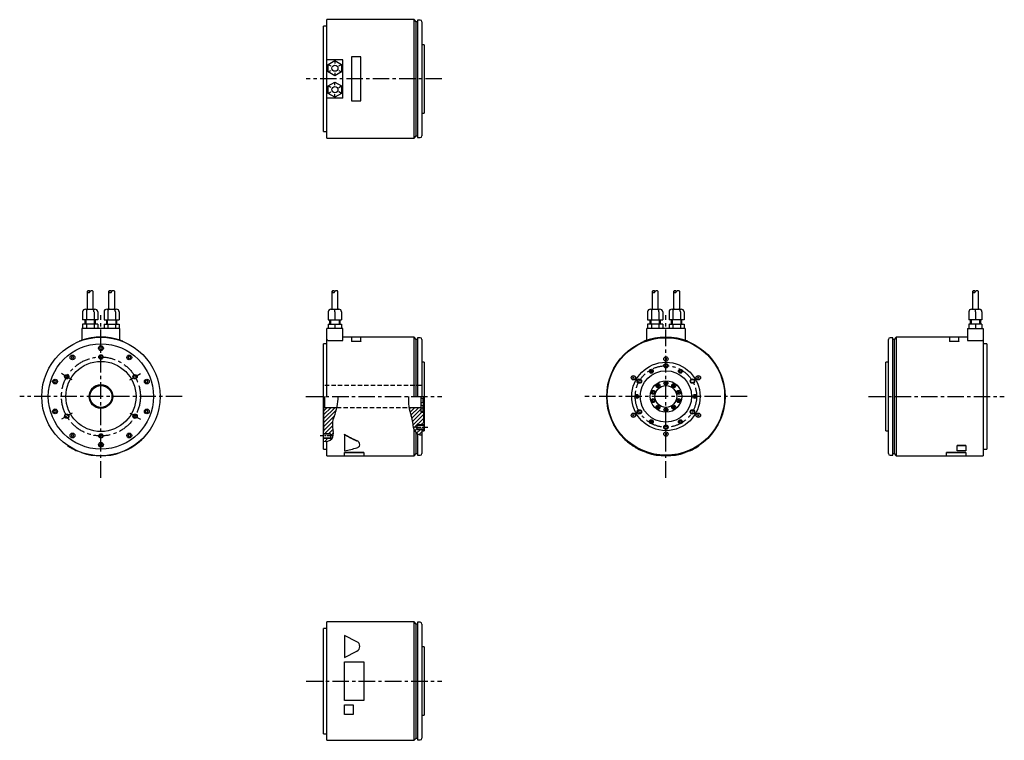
# Model space of a CAD drawing. Extents: x -737 to 386, y -392 to 429.
import ezdxf

# ---------------------------------------------------------------- set-up
doc = ezdxf.new("R2010")
doc.units = 0
doc.linetypes.add('CENTER', pattern=[2, 1.25, -0.25, 0.25, -0.25])
doc.linetypes.add('DASHED', pattern=[0.75, 0.5, -0.25])
doc.layers.get('0').update_dxf_attribs({"linetype": 'CONTINUOUS'})
for name, color, linetype in [('CENTER', 6, 'CENTER'), ('DASHED', 6, 'DASHED'), ('OUTLINE', 7, 'CONTINUOUS'), ('THIN_LINE', 6, 'CONTINUOUS')]:
    doc.layers.add(name, color=color, linetype=linetype)

# ---------------------------------------------------------------- blocks, each defined once
blk = doc.blocks.new('*X1')
at = {"color": 0}
for p, q in [((-335.4, -25.6), (-322.3, -12.5)), ((-335.4, -21.1), (-326.8, -12.5)), ((-335.4, -16.6), (-331.3, -12.5)), ((-335.4, -30.1), (-320.9, -15.6)), ((-335.4, -34.6), (-323, -22.2)), ((-335.4, -39), (-325, -28.6)), ((-334.4, -42.5), (-325.3, -33.5)), ((-329.9, -42.5), (-324.9, -37.5)), ((-327.5, -44.6), (-324.1, -41.3)), ((-335.5, -48.1), (-334.9, -47.5)), ((-334.1, -51.2), (-330.4, -47.5)), ((-328.4, -50), (-325.2, -46.8))]:
    blk.add_line(p, q, dxfattribs=at)
blk = doc.blocks.new('*X2')
at = {"color": 0}
for p, q in [((-292.6, -14.3), (-290.9, -12.5)), ((-291.8, -17.9), (-286.4, -12.5)), ((-290.7, -21.3), (-281.9, -12.5)), ((-289.7, -24.8), (-279, -14.1)), ((-288.9, -28.4), (-278.4, -18)), ((-288.2, -32.3), (-276.5, -20.6)), ((-287.7, -36.2), (-276.5, -25)), ((-279.5, -32.5), (-276.2, -29.3)), ((-286.4, -39.5), (-283.5, -36.5)), ((-284.3, -41.8), (-280, -37.5)), ((-281.3, -43.3), (-278.2, -40.2)), ((-277, -39), (-275.5, -37.5))]:
    blk.add_line(p, q, dxfattribs=at)

msp = doc.modelspace()

# ---------------------------------------------------------------- linework, layer by layer
at = {"layer": 'CENTER', "ltscale": 15}
for p, q in [((-255.5, 362), (-410.4, 362)), ((-644.3, -92.6), (-644.3, 92.6)), ((0, -92.6), (0, 92.6)), ((-551.7, 0), (-736.9, 0)), ((-410.5, 0), (-255.5, 0)), ((231, 0), (385.9, 0)), ((92.6, 0), (-92.6, 0)), ((-410.4, -324.4), (-255.5, -324.4))]:
    msp.add_line(p, q, dxfattribs=at)
at = {"layer": 'CENTER', "ltscale": 5}
for p, q in [((-677.2, 19), (-689.4, 26)), ((-611.5, 19), (-599.2, 26)), ((-677.2, -19), (-689.4, -26)), ((-611.5, -19), (-599.2, -26)), ((-285.5, -35), (-271.6, -35)), ((-380.5, -45), (-394.3, -45))]:
    msp.add_line(p, q, dxfattribs=at)
at = {"layer": 'CENTER', "ltscale": 15}
for centre, radius in [((-644.3, 0), 45), ((0, 0), 35)]:
    msp.add_circle(centre, radius, dxfattribs=at)
at = {"layer": 'DASHED', "ltscale": 10}
for p, q in [((-279, 12.5), (-389.4, 12.5)), ((-375.2, -12.5), (-293, -12.5))]:
    msp.add_line(p, q, dxfattribs=at)
at = {"layer": 'OUTLINE'}
for p, q in [((-386.5, 383.7), (-386.5, 429.5)), ((-287.2, 429.5), (-386.5, 429.5)), ((-287.2, 294.5), (-287.2, 429.5)), ((-284.7, 427), (-287.2, 429.5)), ((-284.7, 297), (-284.7, 427)), ((-283.2, 427), (-284.7, 427)), ((-283.2, 429), (-283.2, 295)), ((-280.2, 429), (-283.2, 429)), ((-278.2, 427), (-278.2, 297)), ((-390.5, 362), (-390.5, 422)), ((-386.5, 422), (-390.5, 422)), ((-275.5, 401), (-278.2, 401)), ((-275.5, 401), (-275.5, 323)), ((-368.5, 383.7), (-386.5, 383.7)), ((-386.5, 340.2), (-386.5, 383.7)), ((-385, 378.5), (-377.5, 382.9)), ((-377.5, 382.9), (-370, 378.5)), ((-377.5, 382.9), (-377.5, 379.4)), ((-368.5, 340.2), (-368.5, 383.7)), ((-358.5, 387), (-358.5, 337)), ((-348, 387), (-358.5, 387)), ((-348, 337), (-348, 387)), ((-385, 378.5), (-382, 376.8)), ((-385, 369.9), (-385, 378.5)), ((-385, 369.9), (-382, 371.6)), ((-373, 376.8), (-370, 378.5)), ((-373, 371.6), (-370, 369.9)), ((-370, 378.5), (-370, 369.9)), ((-390.5, 302), (-390.5, 362)), ((-377.5, 365.5), (-385, 369.9)), ((-370, 369.9), (-377.5, 365.5)), ((-377.5, 369), (-377.5, 365.5)), ((-385, 354), (-377.5, 358.4)), ((-382, 352.3), (-385, 354)), ((-385, 345.4), (-385, 354)), ((-377.5, 354.9), (-377.5, 358.4)), ((-377.5, 358.4), (-370, 354)), ((-373, 352.3), (-370, 354)), ((-370, 354), (-370, 345.4)), ((-386.5, 294.5), (-386.5, 340.2)), ((-368.5, 340.2), (-386.5, 340.2)), ((-385, 345.4), (-382, 347.1)), ((-377.5, 341), (-385, 345.4)), ((-370, 345.4), (-377.5, 341)), ((-377.5, 341), (-377.5, 344.5)), ((-370, 345.4), (-373, 347.1)), ((-358.5, 337), (-348, 337)), ((-278.2, 323), (-275.5, 323)), ((-390.5, 302), (-386.5, 302)), ((-386.5, 294.5), (-287.2, 294.5)), ((-287.2, 294.5), (-284.7, 297)), ((-284.7, 297), (-283.2, 297)), ((-283.2, 295), (-280.2, 295)), ((-660.1, 119.5), (-660.1, 99.5)), ((-653.1, 99.5), (-653.1, 119.5)), ((-635.6, 119.5), (-635.6, 99.5)), ((-628.6, 99.5), (-628.6, 119.5)), ((-381, 119.5), (-381, 99.5)), ((-374, 99.5), (-374, 119.5)), ((-15.8, 119.5), (-15.8, 99.5)), ((-8.8, 99.5), (-8.8, 119.5)), ((8.8, 119.5), (8.8, 99.5)), ((15.8, 99.5), (15.8, 119.5)), ((349.5, 119.5), (349.5, 99.5)), ((356.5, 99.5), (356.5, 119.5)), ((-665.2, 96.5), (-665.2, 87.5)), ((-661.8, 99.5), (-659.2, 99.5)), ((-660.9, 96.5), (-660.9, 87.5)), ((-659.2, 99.5), (-654, 99.5)), ((-654, 99.5), (-651.4, 99.5)), ((-652.2, 96.5), (-652.2, 87.5)), ((-647.9, 96.5), (-647.9, 87.5)), ((-640.7, 96.5), (-640.7, 87.5)), ((-637.3, 99.5), (-634.7, 99.5)), ((-636.4, 96.5), (-636.4, 87.5)), ((-634.7, 99.5), (-629.5, 99.5)), ((-629.5, 99.5), (-626.9, 99.5)), ((-627.7, 96.5), (-627.7, 87.5)), ((-623.4, 96.5), (-623.4, 87.5)), ((-385, 96.5), (-385, 87.5)), ((-382, 99.5), (-377.5, 99.5)), ((-377.5, 96.5), (-377.5, 99.5)), ((-377.5, 99.5), (-373, 99.5)), ((-377.5, 96.5), (-377.5, 87.5)), ((-370, 96.5), (-370, 87.5)), ((-20.9, 96.5), (-20.9, 87.5)), ((-17.4, 99.5), (-14.8, 99.5)), ((-16.6, 96.5), (-16.6, 87.5)), ((-14.8, 99.5), (-9.7, 99.5)), ((-9.7, 99.5), (-7.1, 99.5)), ((-7.9, 96.5), (-7.9, 87.5)), ((-3.6, 96.5), (-3.6, 87.5)), ((3.6, 96.5), (3.6, 87.5)), ((7.1, 99.5), (9.7, 99.5)), ((7.9, 96.5), (7.9, 87.5)), ((9.7, 99.5), (14.8, 99.5)), ((14.8, 99.5), (17.4, 99.5)), ((16.6, 96.5), (16.6, 87.5)), ((20.9, 96.5), (20.9, 87.5)), ((345.5, 96.5), (345.5, 87.5)), ((348.5, 99.5), (353, 99.5)), ((353, 96.5), (353, 99.5)), ((353, 99.5), (357.5, 99.5)), ((353, 96.5), (353, 87.5)), ((360.5, 96.5), (360.5, 87.5)), ((-660.9, 87.5), (-665.2, 87.5)), ((-660.9, 82.5), (-665.2, 82.5)), ((-665.2, 82.5), (-665.2, 77.5)), ((-662.6, 87.5), (-662.6, 82.5)), ((-652.2, 87.5), (-660.9, 87.5)), ((-660.9, 82.5), (-660.9, 77.5)), ((-652.2, 82.5), (-660.9, 82.5)), ((-647.9, 87.5), (-652.2, 87.5)), ((-647.9, 82.5), (-652.2, 82.5)), ((-652.2, 82.5), (-652.2, 77.5)), ((-650.6, 82.5), (-650.6, 87.5)), ((-647.9, 82.5), (-647.9, 77.5)), ((-640.7, 87.5), (-636.4, 87.5)), ((-640.7, 82.5), (-640.7, 77.5)), ((-640.7, 82.5), (-636.4, 82.5)), ((-638.1, 87.5), (-638.1, 82.5)), ((-636.4, 87.5), (-627.7, 87.5)), ((-636.4, 82.5), (-627.7, 82.5)), ((-636.4, 82.5), (-636.4, 77.5)), ((-627.7, 87.5), (-623.4, 87.5)), ((-627.7, 82.5), (-623.4, 82.5)), ((-627.7, 82.5), (-627.7, 77.5)), ((-626.1, 82.5), (-626.1, 87.5)), ((-623.4, 82.5), (-623.4, 77.5)), ((-385, 87.5), (-377.5, 87.5)), ((-385, 82.5), (-377.5, 82.5)), ((-385, 82.5), (-385, 77.5)), ((-383.5, 87.5), (-383.5, 82.5)), ((-377.5, 87.5), (-370, 87.5)), ((-377.5, 82.5), (-370, 82.5)), ((-377.5, 82.5), (-377.5, 77.5)), ((-371.5, 82.5), (-371.5, 87.5)), ((-370, 82.5), (-370, 77.5)), ((-20.9, 87.5), (-16.6, 87.5)), ((-20.9, 82.5), (-20.9, 77.5)), ((-16.6, 82.5), (-20.9, 82.5)), ((-18.2, 87.5), (-18.2, 82.5)), ((-16.6, 87.5), (-7.9, 87.5)), ((-7.9, 82.5), (-16.6, 82.5)), ((-16.6, 82.5), (-16.6, 77.5)), ((-7.9, 87.5), (-3.6, 87.5)), ((-3.6, 82.5), (-7.9, 82.5)), ((-7.9, 82.5), (-7.9, 77.5)), ((-6.2, 82.5), (-6.2, 87.5)), ((-3.6, 82.5), (-3.6, 77.5)), ((7.9, 87.5), (3.6, 87.5)), ((3.6, 82.5), (7.9, 82.5)), ((3.6, 82.5), (3.6, 77.5)), ((6.2, 87.5), (6.2, 82.5)), ((16.6, 87.5), (7.9, 87.5)), ((7.9, 82.5), (16.6, 82.5)), ((7.9, 82.5), (7.9, 77.5)), ((20.9, 87.5), (16.6, 87.5)), ((16.6, 82.5), (20.9, 82.5)), ((16.6, 82.5), (16.6, 77.5)), ((18.2, 82.5), (18.2, 87.5)), ((20.9, 82.5), (20.9, 77.5)), ((353, 87.5), (345.5, 87.5)), ((353, 82.5), (345.5, 82.5)), ((345.5, 82.5), (345.5, 77.5)), ((347, 87.5), (347, 82.5)), ((360.5, 87.5), (353, 87.5)), ((360.5, 82.5), (353, 82.5)), ((353, 82.5), (353, 77.5)), ((359, 82.5), (359, 87.5)), ((360.5, 82.5), (360.5, 77.5)), ((-622.6, 77.5), (-666.1, 77.5)), ((-666.1, 77.5), (-666.1, 64.1)), ((-622.6, 64.1), (-622.6, 77.5)), ((-368.5, 77.5), (-386.5, 77.5)), ((-386.5, 64.1), (-386.5, 77.5)), ((-368.5, 63.9), (-368.5, 77.5)), ((-358.5, 67.5), (-368.5, 67.5)), ((-348, 67.7), (-358.5, 67.7)), ((-358.5, 67.7), (-358.5, 62.9)), ((-348, 62.9), (-348, 67.7)), ((-287.2, 67.5), (-348, 67.5)), ((-284.7, 65), (-287.2, 67.5)), ((-287.2, 0), (-287.2, 67.5)), ((21.8, 77.5), (-21.8, 77.5)), ((-21.8, 64.1), (-21.8, 77.5)), ((21.8, 77.5), (21.8, 64.1)), ((262.7, 67.5), (260.2, 65)), ((262.7, 67.5), (262.7, -67.5)), ((323.5, 67.5), (262.7, 67.5)), ((323.5, 67.7), (323.5, 62.9)), ((334, 67.7), (323.5, 67.7)), ((334, 62.9), (334, 67.7)), ((344, 67.5), (334, 67.5)), ((344, 77.5), (362, 77.5)), ((344, 77.5), (344, 63.9)), ((362, 77.5), (362, 64.1)), ((-669.3, 62.9), (-669.3, 62.7)), ((-666.1, 64.1), (-666.1, 63.9)), ((-644.3, 56.5), (-645.6, 55.7)), ((-643, 55.7), (-644.3, 56.5)), ((-622.6, 63.9), (-622.6, 64.1)), ((-619.3, 62.9), (-619.3, 62.7)), ((-390.5, -60), (-390.5, 60)), ((-386.5, 60), (-390.5, 60)), ((-386.5, 0), (-386.5, 64.1)), ((-385.5, 64.1), (-386.5, 64.1)), ((-385.5, 63.9), (-385.5, 64.1)), ((-385.5, 63.9), (-368.5, 63.9)), ((-358.5, 62.9), (-348, 62.9)), ((-358.5, 62.9), (-358.5, 62.7)), ((-348, 62.7), (-358.5, 62.7)), ((-348, 62.9), (-348, 62.7)), ((-283.2, 65), (-284.7, 65)), ((-284.7, 0), (-284.7, 65)), ((-280.2, 67), (-283.2, 67)), ((-283.2, 67), (-283.2, 0)), ((-278.2, 65), (-278.2, 0)), ((-25, 62.9), (-25, 62.7)), ((25, 62.9), (25, 62.7)), ((253.7, -65), (253.7, 65)), ((258.7, 67), (255.7, 67)), ((258.7, 0), (258.7, 67)), ((260.2, 65), (258.7, 65)), ((260.2, 65), (260.2, -65)), ((323.5, 62.9), (323.5, 62.7)), ((323.5, 62.9), (334, 62.9)), ((334, 62.7), (323.5, 62.7)), ((334, 62.9), (334, 62.7)), ((344, 63.9), (361, 63.9)), ((361, 64.1), (361, 63.9)), ((361, 64.1), (362, 64.1)), ((362, 64.1), (362, -67.5)), ((366, 60), (362, 60)), ((366, 60), (366, -60)), ((-676.7, 46), (-677.9, 45.2)), ((-677.9, 45.2), (-677.9, 43.8)), ((-675.4, 45.2), (-676.7, 46)), ((-675.4, 43.8), (-675.4, 45.2)), ((-645.6, 55.7), (-645.6, 54.3)), ((-645.6, 54.3), (-644.3, 53.5)), ((-644.3, 53.5), (-643, 54.3)), ((-643, 54.3), (-643, 55.7)), ((-612, 46), (-613.3, 45.2)), ((-613.3, 45.2), (-613.3, 43.8)), ((-610.7, 45.2), (-612, 46)), ((-610.7, 43.8), (-610.7, 45.2)), ((-677.9, 43.8), (-676.7, 43)), ((-676.7, 43), (-675.4, 43.8)), ((-613.3, 43.8), (-612, 43)), ((-612, 43), (-610.7, 43.8)), ((-275.5, 39), (-278.2, 39)), ((-275.5, 39), (-275.5, -39)), ((1, 41.8), (-1, 43.7)), ((1, 43.7), (-1, 41.8)), ((251, 0), (251, 39)), ((253.7, 39), (251, 39)), ((-16.6, 30), (-17.7, 29.4)), ((-17.7, 29.4), (-17.7, 28.2)), ((-17.7, 28.2), (-16.6, 27.6)), ((-15.6, 29.4), (-16.6, 30)), ((-16.6, 27.6), (-15.6, 28.2)), ((-15.6, 28.2), (-15.6, 29.4)), ((16.6, 30), (15.6, 29.4)), ((15.6, 29.4), (15.6, 28.2)), ((15.6, 28.2), (16.6, 27.6)), ((17.7, 29.4), (16.6, 30)), ((16.6, 27.6), (17.7, 28.2)), ((17.7, 28.2), (17.7, 29.4)), ((-696.6, 18.5), (-697.9, 17.7)), ((-697.9, 17.7), (-697.9, 16.3)), ((-697.9, 16.3), (-696.6, 15.5)), ((-695.3, 17.7), (-696.6, 18.5)), ((-696.6, 15.5), (-695.3, 16.3)), ((-695.3, 16.3), (-695.3, 17.7)), ((-592, 18.5), (-593.3, 17.7)), ((-593.3, 17.7), (-593.3, 16.3)), ((-593.3, 16.3), (-592, 15.5)), ((-590.7, 17.7), (-592, 18.5)), ((-592, 15.5), (-590.7, 16.3)), ((-590.7, 16.3), (-590.7, 17.7)), ((-36.1, 20.4), (-38, 22.3)), ((-36.1, 22.3), (-38, 20.4)), ((-9, 13.5), (-10, 12.9)), ((-10, 12.9), (-10, 11.7)), ((-10, 11.7), (-9, 11.1)), ((-7.9, 12.9), (-9, 13.5)), ((-9, 11.1), (-7.9, 11.7)), ((-7.9, 11.7), (-7.9, 12.9)), ((0, 16.4), (-1, 15.8)), ((-1, 15.8), (-1, 14.7)), ((-1, 14.7), (0, 14.1)), ((1, 15.8), (0, 16.4)), ((0, 14.1), (1, 14.7)), ((1, 14.7), (1, 15.8)), ((9, 13.5), (7.9, 12.9)), ((7.9, 12.9), (7.9, 11.7)), ((7.9, 11.7), (9, 11.1)), ((10, 12.9), (9, 13.5)), ((9, 11.1), (10, 11.7)), ((10, 11.7), (10, 12.9)), ((38, 20.4), (36.1, 22.3)), ((38, 22.3), (36.1, 20.4)), ((-390.4, 0), (-390.4, -40)), ((-389.4, 0), (-389.4, -12.5)), ((-279, -18), (-279, 0)), ((-276.5, 0), (-276.5, -29.3)), ((-33.3, 1.2), (-34.3, 0.6)), ((-34.3, 0.6), (-34.3, -0.6)), ((-32.2, 0.6), (-33.3, 1.2)), ((-32.2, -0.6), (-32.2, 0.6)), ((-14.5, 5.9), (-15.5, 5.3)), ((-15.5, 5.3), (-15.5, 4.1)), ((-15.5, 4.1), (-14.5, 3.5)), ((-13.5, 5.3), (-14.5, 5.9)), ((-14.5, 3.5), (-13.5, 4.1)), ((-13.5, 4.1), (-13.5, 5.3)), ((14.5, 5.9), (13.5, 5.3)), ((13.5, 5.3), (13.5, 4.1)), ((13.5, 4.1), (14.5, 3.5)), ((15.5, 5.3), (14.5, 5.9)), ((14.5, 3.5), (15.5, 4.1)), ((15.5, 4.1), (15.5, 5.3)), ((33.2, 1.2), (32.2, 0.6)), ((32.2, 0.6), (32.2, -0.6)), ((34.3, 0.6), (33.2, 1.2)), ((34.3, -0.6), (34.3, 0.6)), ((251, -39), (251, 0)), ((258.7, -67), (258.7, 0)), ((-276.7, -2.5), (-279, -2.5)), ((-279, -7), (-276.7, -7)), ((-276.7, -10.1), (-279, -10.1)), ((-276.7, -2.5), (-276.5, -2.7)), ((-276.7, -7), (-276.7, -2.5)), ((-276.7, -7), (-276.5, -6.7)), ((-276.7, -14.6), (-276.7, -10.1)), ((-276.7, -10.1), (-276.5, -10.3)), ((-34.3, -0.6), (-33.3, -1.2)), ((-33.3, -1.2), (-32.2, -0.6)), ((-14.5, -3.5), (-15.5, -4.1)), ((-15.5, -4.1), (-15.5, -5.3)), ((-15.5, -5.3), (-14.5, -5.9)), ((-13.5, -4.1), (-14.5, -3.5)), ((-14.5, -5.9), (-13.5, -5.3)), ((-13.5, -5.3), (-13.5, -4.1)), ((-9, -11.1), (-10, -11.7)), ((-7.9, -11.7), (-9, -11.1)), ((9, -11.1), (7.9, -11.7)), ((10, -11.7), (9, -11.1)), ((14.5, -3.5), (13.5, -4.1)), ((13.5, -4.1), (13.5, -5.3)), ((13.5, -5.3), (14.5, -5.9)), ((15.5, -4.1), (14.5, -3.5)), ((14.5, -5.9), (15.5, -5.3)), ((15.5, -5.3), (15.5, -4.1)), ((32.2, -0.6), (33.2, -1.2)), ((33.2, -1.2), (34.3, -0.6)), ((-696.6, -15.5), (-697.9, -16.3)), ((-697.9, -16.3), (-697.9, -17.7)), ((-697.9, -17.7), (-696.6, -18.5)), ((-695.3, -16.3), (-696.6, -15.5)), ((-696.6, -18.5), (-695.3, -17.7)), ((-695.3, -17.7), (-695.3, -16.3)), ((-592, -15.5), (-593.3, -16.3)), ((-593.3, -16.3), (-593.3, -17.7)), ((-593.3, -17.7), (-592, -18.5)), ((-590.7, -16.3), (-592, -15.5)), ((-592, -18.5), (-590.7, -17.7)), ((-590.7, -17.7), (-590.7, -16.3)), ((-390.4, -13.5), (-389.4, -12.5)), ((-389.4, -12.5), (-375.2, -12.5)), ((-293, -12.5), (-279, -12.5)), ((-279, -13), (-276.7, -13)), ((-276.7, -17.5), (-279, -17.5)), ((-279, -18), (-276.5, -18)), ((-276.7, -17.5), (-276.7, -13)), ((-276.7, -13), (-276.5, -13.2)), ((-276.7, -17.5), (-276.5, -17.3)), ((-36.1, -22.3), (-38, -20.4)), ((-36.1, -20.4), (-38, -22.3)), ((-10, -11.7), (-10, -12.9)), ((-10, -12.9), (-9, -13.5)), ((-9, -13.5), (-7.9, -12.9)), ((-7.9, -12.9), (-7.9, -11.7)), ((0, -14.1), (-1, -14.7)), ((-1, -14.7), (-1, -15.8)), ((-1, -15.8), (0, -16.4)), ((1, -14.7), (0, -14.1)), ((0, -16.4), (1, -15.8)), ((1, -15.8), (1, -14.7)), ((7.9, -11.7), (7.9, -12.9)), ((7.9, -12.9), (9, -13.5)), ((9, -13.5), (10, -12.9)), ((10, -12.9), (10, -11.7)), ((38, -22.3), (36.1, -20.4)), ((38, -20.4), (36.1, -22.3)), ((-275.5, -33), (-283.5, -33)), ((-283.5, -37), (-283.5, -33)), ((-276.5, -29.3), (-275.5, -29.3)), ((-275.5, -29.3), (-275.5, -32.5)), ((-275.5, -37.5), (-275.5, -32.5)), ((-16.6, -27.6), (-17.7, -28.2)), ((-17.7, -28.2), (-17.7, -29.4)), ((-17.7, -29.4), (-16.6, -30)), ((-15.6, -28.2), (-16.6, -27.6)), ((-16.6, -30), (-15.6, -29.4)), ((-15.6, -29.4), (-15.6, -28.2)), ((16.6, -27.6), (15.6, -28.2)), ((15.6, -28.2), (15.6, -29.4)), ((15.6, -29.4), (16.6, -30)), ((17.7, -28.2), (16.6, -27.6)), ((16.6, -30), (17.7, -29.4)), ((17.7, -29.4), (17.7, -28.2)), ((-676.7, -43), (-677.9, -43.8)), ((-677.9, -43.8), (-677.9, -45.2)), ((-675.4, -43.8), (-676.7, -43)), ((-675.4, -45.2), (-675.4, -43.8)), ((-612, -43), (-613.3, -43.8)), ((-613.3, -43.8), (-613.3, -45.2)), ((-610.7, -43.8), (-612, -43)), ((-610.7, -45.2), (-610.7, -43.8)), ((-592.3, -43.2), (-592.3, -43)), ((-390.5, -40), (-390.4, -40)), ((-382.5, -43), (-390.5, -43)), ((-382.5, -43), (-382.5, -47)), ((-366.5, -43.2), (-366.5, -43)), ((-366.5, -43.2), (-366.5, -62.1)), ((-287.2, -67.5), (-287.2, -38.1)), ((-284.7, -65), (-284.7, -41.4)), ((-283.5, -37), (-275.5, -37)), ((-283.2, -42.5), (-283.2, -67)), ((-278.2, -39), (-278.2, -65)), ((-278.2, -39), (-275.5, -39)), ((-52, -43.2), (-52, -43)), ((1, -43.7), (-1, -41.8)), ((1, -41.8), (-1, -43.7)), ((251, -39), (253.7, -39)), ((-682.3, -56), (-682.3, -55.8)), ((-677.9, -45.2), (-676.7, -46)), ((-676.7, -46), (-675.4, -45.2)), ((-644.3, -53.5), (-645.6, -54.3)), ((-645.6, -54.3), (-645.6, -55.7)), ((-645.6, -55.7), (-644.3, -56.5)), ((-643, -54.3), (-644.3, -53.5)), ((-644.3, -56.5), (-643, -55.7)), ((-643, -55.7), (-643, -54.3)), ((-613.3, -45.2), (-612, -46)), ((-612, -46), (-610.7, -45.2)), ((-390.5, -47), (-382.5, -47)), ((-386.5, -67.5), (-386.5, -51.1)), ((38, -56), (38, -55.8)), ((342, -55.8), (332, -55.8)), ((332, -56), (332, -55.8)), ((332, -56), (342, -56)), ((332, -62.1), (332, -56)), ((342, -56), (342, -55.8)), ((342, -56), (342, -62.1)), ((-671.3, -62.1), (-671.3, -61.9)), ((-666.3, -64), (-666.3, -63.8)), ((-622.3, -64), (-622.3, -63.8)), ((-617.3, -62.1), (-617.3, -61.9)), ((-390.5, -60), (-386.5, -60)), ((-344.5, -63.8), (-366.5, -63.8)), ((-366.5, -64), (-366.5, -63.8)), ((-366.5, -64), (-344.5, -64)), ((-366.5, -67.7), (-366.5, -64)), ((-344.5, -64), (-344.5, -63.8)), ((-344.5, -64), (-344.5, -67.7)), ((-287.2, -67.5), (-284.7, -65)), ((-284.7, -65), (-283.2, -65)), ((-283.2, -67), (-280.2, -67)), ((-27, -62.1), (-27, -61.9)), ((-22, -64), (-22, -63.8)), ((22, -64), (22, -63.8)), ((27, -62.1), (27, -61.9)), ((255.7, -67), (258.7, -67)), ((258.7, -65), (260.2, -65)), ((260.2, -65), (262.7, -67.5)), ((342, -63.8), (320, -63.8)), ((320, -64), (320, -63.8)), ((320, -64), (342, -64)), ((320, -67.7), (320, -64)), ((342, -62.1), (332, -62.1)), ((342, -64), (342, -63.8)), ((342, -64), (342, -67.7)), ((362, -60), (366, -60)), ((-386.5, -67.5), (-366.5, -67.5)), ((-366.5, -67.7), (-344.5, -67.7)), ((-344.5, -67.5), (-287.2, -67.5)), ((262.7, -67.5), (320, -67.5)), ((320, -67.7), (342, -67.7)), ((342, -67.5), (362, -67.5)), ((-386.5, -391.9), (-386.5, -256.9)), ((-287.2, -256.9), (-386.5, -256.9)), ((-287.2, -391.9), (-287.2, -256.9)), ((-284.7, -259.4), (-287.2, -256.9)), ((-283.2, -257.4), (-283.2, -391.4)), ((-280.2, -257.4), (-283.2, -257.4)), ((-390.5, -384.4), (-390.5, -264.4)), ((-386.5, -264.4), (-390.5, -264.4)), ((-284.7, -389.4), (-284.7, -259.4)), ((-283.2, -259.4), (-284.7, -259.4)), ((-278.2, -259.4), (-278.2, -389.4)), ((-366.5, -272.4), (-366.5, -297.4)), ((-352.3, -279.5), (-366.5, -272.4)), ((-366.5, -297.4), (-352.3, -290.3)), ((-275.5, -285.4), (-278.2, -285.4)), ((-275.5, -285.4), (-275.5, -363.4)), ((-366.5, -346.4), (-366.5, -302.4)), ((-366.5, -302.4), (-344.5, -302.4)), ((-344.5, -302.4), (-344.5, -346.4)), ((-344.5, -346.4), (-366.5, -346.4)), ((-366.5, -362.4), (-366.5, -351.4)), ((-366.5, -351.4), (-356.5, -351.4)), ((-356.5, -351.4), (-356.5, -362.4)), ((-356.5, -362.4), (-366.5, -362.4)), ((-278.2, -363.4), (-275.5, -363.4)), ((-390.5, -384.4), (-386.5, -384.4)), ((-386.5, -391.9), (-287.2, -391.9)), ((-287.2, -391.9), (-284.7, -389.4)), ((-284.7, -389.4), (-283.2, -389.4)), ((-283.2, -391.4), (-280.2, -391.4))]:
    msp.add_line(p, q, dxfattribs=at)
for centre, radius in [((-377.5, 374.2), 3.5), ((-377.5, 349.7), 3.5), ((-644.3, 0), 67.5), ((0, 0), 67.5), ((-644.3, 0), 60), ((-644.3, 55), 2.75), ((0, 0), 67), ((-676.7, 44.5), 2.75), ((-644.3, 45), 2), ((-612, 44.5), 2.75), ((0, 42.7), 2.5), ((-644.3, 0), 40), ((0, 0), 39), ((0, 35), 2), ((-683.3, 22.5), 2), ((-605.4, 22.5), 2), ((-37, 21.4), 2.5), ((0, 0), 29.3), ((-16.6, 28.8), 2.25), ((16.6, 28.8), 2.25), ((37, 21.4), 2.5), ((-696.6, 17), 2.75), ((-644.3, 0), 13.5), ((-644.3, 0), 12.5), ((-592, 17), 2.75), ((-30.3, 17.5), 2), ((0, 0), 18), ((0, 0), 12.5), ((-9, 12.3), 2.25), ((0, 15.2), 2.25), ((9, 12.3), 2.25), ((30.3, 17.5), 2), ((-33.3, 0), 2.25), ((-14.5, 4.7), 2.25), ((14.5, 4.7), 2.25), ((33.2, 0), 2.25), ((-14.5, -4.7), 2.25), ((-9, -12.3), 2.25), ((9, -12.3), 2.25), ((14.5, -4.7), 2.25), ((-696.6, -17), 2.75), ((-683.3, -22.5), 2), ((-605.4, -22.5), 2), ((-592, -17), 2.75), ((-37, -21.4), 2.5), ((-30.3, -17.5), 2), ((0, -15.3), 2.25), ((30.3, -17.5), 2), ((37, -21.4), 2.5), ((-16.6, -28.8), 2.25), ((0, -35), 2), ((16.6, -28.8), 2.25), ((-676.7, -44.5), 2.75), ((-644.3, -45), 2), ((-612, -44.5), 2.75), ((0, -42.8), 2.5), ((-644.3, -55), 2.75)]:
    msp.add_circle(centre, radius, dxfattribs=at)
for centre, radius, start, end in [((-280.2, 427), 2, 0, 90), ((-280.2, 297), 2, 270, 0), ((-658.3, 118.6), 1.98, 28.0725, 151.9275), ((-658.3, 120.4), 1.98, 208.0725, 331.9275), ((-654.8, 118.6), 1.98, 28.0725, 151.9275), ((-633.8, 118.6), 1.98, 28.0725, 151.9275), ((-633.8, 120.4), 1.98, 208.0725, 331.9275), ((-630.3, 118.6), 1.98, 28.0725, 151.9275), ((-379.2, 118.6), 1.98, 28.0725, 151.9275), ((-379.2, 120.4), 1.98, 208.0725, 331.9275), ((-375.7, 118.6), 1.98, 28.0725, 151.9275), ((-14, 118.6), 1.98, 28.0725, 151.9275), ((-14, 120.4), 1.98, 208.0725, 331.9275), ((-10.5, 118.6), 1.98, 28.0725, 151.9275), ((10.5, 118.6), 1.98, 28.0725, 151.9275), ((10.5, 120.4), 1.98, 208.0725, 331.9275), ((14, 118.6), 1.98, 28.0725, 151.9275), ((351.3, 118.6), 1.98, 28.0725, 151.9275), ((351.3, 120.4), 1.98, 208.0725, 331.9275), ((354.8, 118.6), 1.98, 28.0725, 151.9275), ((-382, 96.5), 3, 90, 180), ((-373, 96.5), 3, 0, 90), ((348.5, 96.5), 3, 90, 180), ((357.5, 96.5), 3, 0, 90), ((-644.3, 0), 67.7, 71.2602, 108.7398), ((0, 0.2), 67.5, 68.2615, 111.7385), ((-644.3, 0.2), 67.5, 108.7974, 111.7385), ((-644.3, 0.2), 67.5, 68.2615, 71.2026), ((-280.2, 65), 2, 0, 90), ((255.7, 65), 2, 90, 180), ((-644.3, -0.2), 67.5, 293.5782, 320.3872), ((0, -0.2), 67.5, 219.6128, 228.3487), ((-644.3, -0.2), 67.5, 235.739, 246.4218), ((-354, -55), 4.88, 15.6561, 70.2327), ((-356.5, -58.5), 8.96, 44.4067, 61.7954), ((-352.3, -54.8), 3.27, 302.9009, 352.5778), ((-353.2, -55.1), 4.16, 357.932, 43.1316), ((0, -0.2), 67.5, 228.3487, 239.6172), ((0, -0.2), 67.5, 293.5782, 304.261), ((-644.3, -0.2), 67.5, 250.9783, 289.0217), ((-356.8, -46.4), 12.8, 290.5331, 299.5382), ((-280.2, -65), 2, 270, 0), ((0, -0.2), 67.5, 239.6172, 246.4218), ((0, -0.2), 67.5, 250.9783, 289.0217), ((255.7, -65), 2, 180, 270), ((-280.2, -259.4), 2, 0, 90), ((-355, -284.9), 6, 296.6999, 63.3001), ((-280.2, -389.4), 2, 270, 0)]:
    msp.add_arc(centre, radius, start, end, dxfattribs=at)
for centre, major_axis, ratio, start_param, end_param in [((-661.8, 96.5), (3.46, 0), 0.866025, 1.570796, 3.141593), ((-659.2, 96.5), (0, 3), 0.57735, 0, 1.570796), ((-654, 96.5), (0, 3), 0.57735, 4.712389, 6.283185), ((-651.4, 96.5), (3.46, 0), 0.866025, 0, 1.570796), ((-637.3, 96.5), (3.46, 0), 0.866025, 1.570796, 3.141593), ((-634.7, 96.5), (0, 3), 0.57735, 0, 1.570796), ((-629.5, 96.5), (0, 3), 0.57735, 4.712389, 6.283185), ((-626.9, 96.5), (3.46, 0), 0.866025, 0, 1.570796), ((-17.4, 96.5), (3.46, 0), 0.866025, 1.570796, 3.141593), ((-14.8, 96.5), (0, 3), 0.57735, 0, 1.570796), ((-9.7, 96.5), (0, 3), 0.57735, 4.712389, 6.283185), ((-7.1, 96.5), (3.46, 0), 0.866025, 0, 1.570796), ((7.1, 96.5), (3.46, 0), 0.866025, 1.570796, 3.141593), ((9.7, 96.5), (0, 3), 0.57735, 0, 1.570796), ((14.8, 96.5), (0, 3), 0.57735, 4.712389, 6.283185), ((17.4, 96.5), (3.46, 0), 0.866025, 0, 1.570796), ((-263.1, 0), (134.2, 0), 0.502946, 3.832967, 3.985436), ((-263.1, -0.2), (134.2, 0), 0.502946, 3.832967, 3.985436), ((-420.2, -0.2), (134.2, 0), 0.502946, 5.123906, 5.242668)]:
    msp.add_ellipse(centre, major_axis=major_axis, ratio=ratio, start_param=start_param, end_param=end_param, dxfattribs=at)
at = {"layer": 'THIN_LINE'}
for p, q in [((-661.6, 87.5), (-661.6, 82.5)), ((-651.5, 82.5), (-651.5, 87.5)), ((-637.1, 87.5), (-637.1, 82.5)), ((-627, 82.5), (-627, 87.5)), ((-382.5, 87.5), (-382.5, 82.5)), ((-372.4, 82.5), (-372.4, 87.5)), ((-17.3, 87.5), (-17.3, 82.5)), ((-7.2, 82.5), (-7.2, 87.5)), ((7.2, 87.5), (7.2, 82.5)), ((17.3, 82.5), (17.3, 87.5)), ((348, 87.5), (348, 82.5)), ((358.1, 82.5), (358.1, 87.5)), ((-275.5, -32.5), (-283.5, -32.5)), ((-283.5, -32.5), (-283.5, -33)), ((-382.5, -42.5), (-390.5, -42.5)), ((-382.5, -43), (-382.5, -42.5)), ((-283.5, -37), (-283.5, -37.5)), ((-283.5, -37.5), (-275.5, -37.5)), ((-390.5, -47.5), (-382.5, -47.5)), ((-382.5, -47), (-382.5, -47.5))]:
    msp.add_line(p, q, dxfattribs=at)
for centre in [(-644.3, 45), (0, 35), (-683.3, 22.5), (-605.4, 22.5), (-30.3, 17.5), (30.3, 17.5), (-683.3, -22.5), (-605.4, -22.5), (-30.3, -17.5), (30.3, -17.5), (0, -35), (-644.3, -45)]:
    msp.add_circle(centre, 2.5, dxfattribs=at)
for centre, radius, start, end in [((-245.2, -4.9), 48.4, 174.2139, 201.0142), ((-447.4, 3.3), 73.9, 339.3743, 357.4158), ((-372.7, -45.2), 85.5, 5.5398, 15.5736), ((-355.7, -32.7), 24.7, 155.9962, 196.6528), ((-391, -41.8), 11.9, 327.3983, 9.9036), ((-278.7, -34.4), 9.26, 195.9312, 245.5427), ((-279.1, -36.6), 7.1, 240.9578, 277.2139), ((-388.3, -40.7), 10.6, 258.2265, 313.9611)]:
    msp.add_arc(centre, radius, start, end, dxfattribs=at)

# ---------------------------------------------------------------- block references
for name, p in [('*X1', (-55, 0)), ('*X2', (0, 0))]:
    msp.add_blockref(name, p, dxfattribs=at)

doc.saveas('drawing.dxf')
